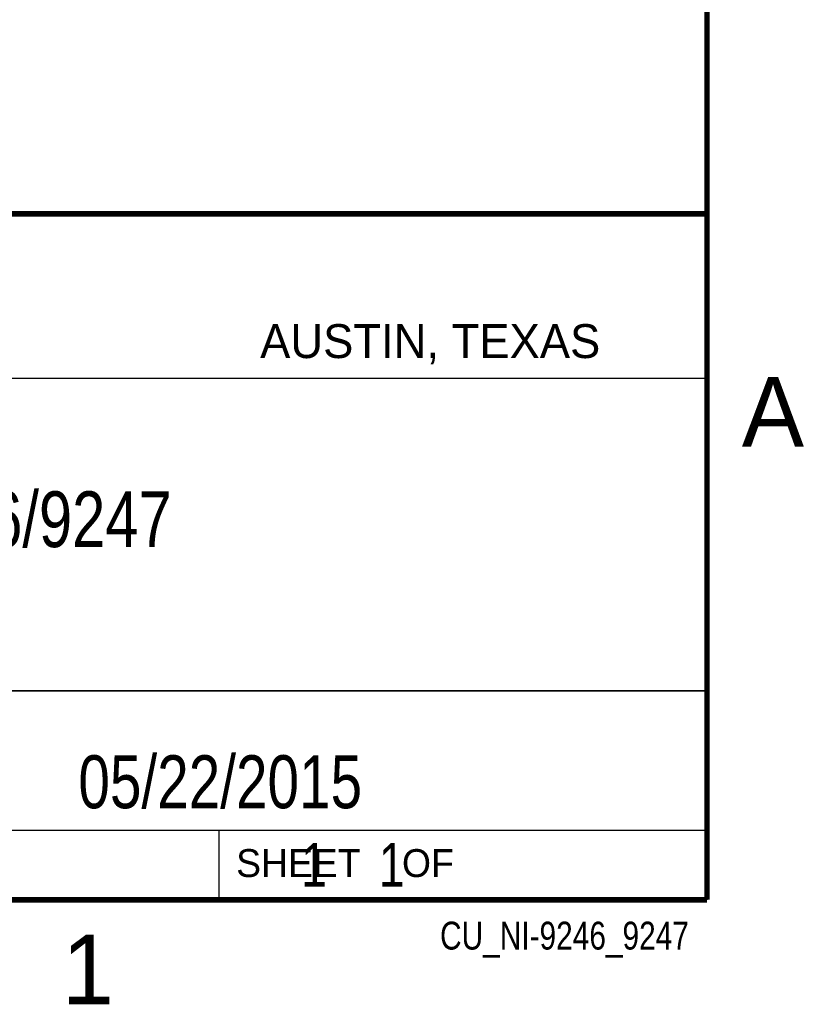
# Model space of a CAD drawing. Header units: inches. Extents: x 0 to 22, y 0 to 17.
# Tile 20 of 28: x 19 to 21.8, y 0.1 to 3.7. Entities that reach past the tile are written whole.
import ezdxf

# ---------------------------------------------------------------- set-up
doc = ezdxf.new("R2010")
doc.units = ezdxf.units.IN
doc.header["$LTSCALE"] = 1.21
doc.header["$MEASUREMENT"] = 0
doc.layers.get('0').update_dxf_attribs({"linetype": 'CONTINUOUS'})
doc.layers.add('DETAIL', color=7, linetype='CONTINUOUS')
doc.layers.add('NOTE', color=7, linetype='CONTINUOUS')
doc.styles.get("Standard").update_dxf_attribs({"font": 'txt', "width": 0.8})
doc.styles.add('TEXTSTYLE_2', font='txt')

msp = doc.modelspace()

# ---------------------------------------------------------------- linework, layer by layer
at = {"color": 2, "linetype": 'CONTINUOUS'}
for p, q in [((16.3737, 2.9596), (21.5037, 2.9596)), ((16.375, 2.96), (21.5, 2.96)), ((21.5037, 2.9596), (21.5037, 1.2496)), ((16.7288, 2.37), (21.5, 2.37)), ((16.3737, 1.2496), (21.5037, 1.2496)), ((18.01, 1.25), (21.5, 1.25)), ((21.5, 1.25), (21.5, 0.75)), ((16.375, 0.75), (21.5, 0.75)), ((18.01, 0.75), (21.5, 0.75)), ((19.75, 0.75), (21.5, 0.75)), ((19.75, 0.75), (19.75, 0.5)), ((21.5, 0.75), (21.5, 0.5)), ((19.75, 0.5), (21.5, 0.5)), ((20.4977, 0.4994), (21.4977, 0.4994)), ((20.4977, 0.4994), (20.4977, 0.4989)), ((20.4977, 0.4989), (21.4977, 0.4989)), ((21.4977, 0.4994), (21.4977, 0.4989))]:
    msp.add_line(p, q, dxfattribs=at)
at = {"color": 7, "linetype": 'CONTINUOUS', "const_width": 0.02}
for points in [[(21.5, 0.5), (21.5, 16.5)], [(13.6, 2.9595), (21.5, 2.96)], [(0.5, 0.5), (21.5, 0.5)]]:
    msp.add_lwpolyline(points, dxfattribs=at)

# ---------------------------------------------------------------- texts
at = {"color": 2, "linetype": 'CONTINUOUS', "attachment_point": 1, "line_spacing_factor": 0.9, "style": 'TEXTSTYLE_2'}
for s, insert, char_height, width in [('AUSTIN, TEXAS', (19.898, 2.5642), 0.121576, 1.580488), ('A', (21.625, 2.375), 0.25, 0.25), ('SHEET    OF', (19.8121, 0.6815), 0.1, 1.1), ('1', (19.1875, 0.375), 0.25, 0.25)]:
    msp.add_mtext(s, dxfattribs=dict(at, insert=insert, char_height=char_height, width=width))
at = {"layer": 'DETAIL', "color": 7, "linetype": 'CONTINUOUS', "insert": (19.8125, 0.7031), "char_height": 0.15625, "width": 1.375, "attachment_point": 1, "line_spacing_factor": 0.9}
msp.add_mtext('     1    1', dxfattribs=at)
at = {"layer": 'DETAIL', "color": 2, "linetype": 'CONTINUOUS', "insert": (21.4352, 0.4213), "char_height": 0.1, "width": 1.2, "attachment_point": 3, "line_spacing_factor": 0.9}
msp.add_mtext('CU_NI-9246_9247', dxfattribs=at)
at = {"layer": 'NOTE', "color": 7, "linetype": 'CONTINUOUS', "attachment_point": 2, "line_spacing_factor": 0.9}
for s, insert, char_height, width in [('NI 9246/9247 \\P ', (18.9387, 1.9646), 0.2, 2.08), ('05/22/2015', (19.755, 1.0181), 0.19, 1.52)]:
    msp.add_mtext(s, dxfattribs=dict(at, insert=insert, char_height=char_height, width=width))

doc.saveas('drawing.dxf')
